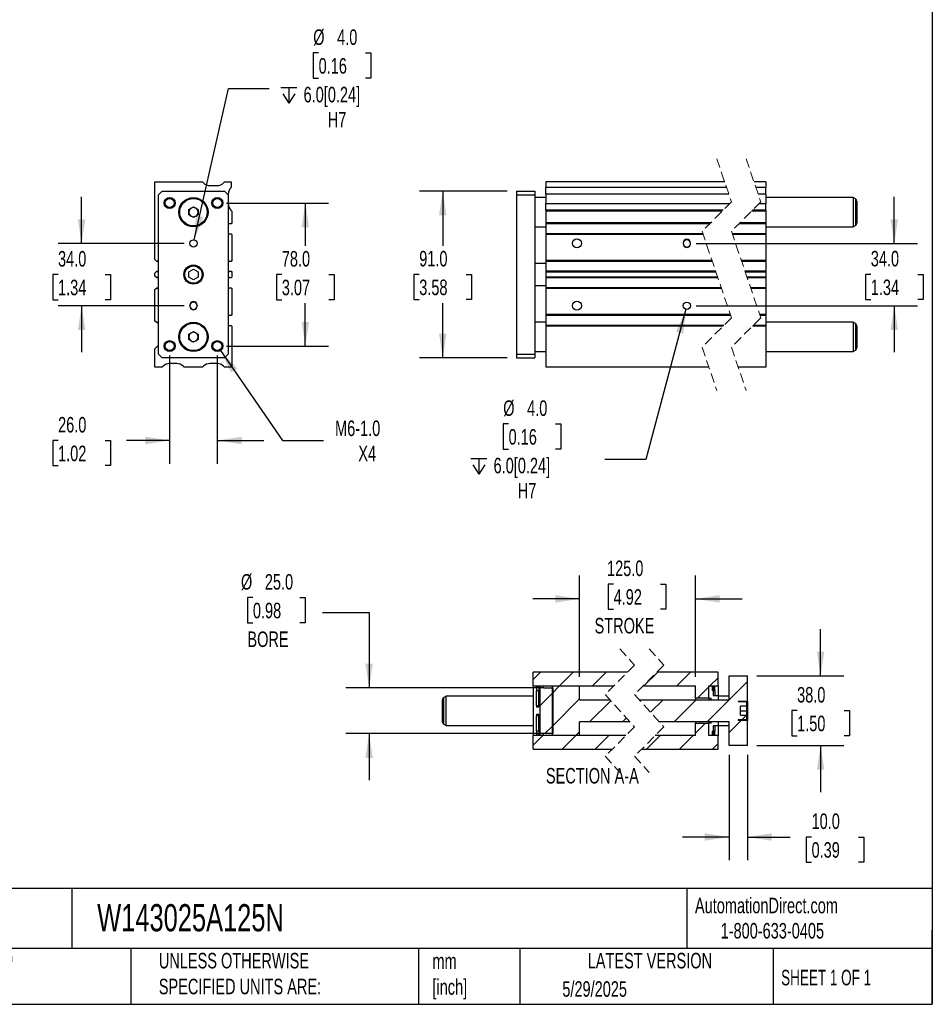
# Model space of a CAD drawing. Header units: millimetres. Extents: x 25 to 1092, y 25 to 838.
# Tile 3 of 4: x 595 to 1092, y 25 to 562. Entities that reach past the tile are written whole.
import ezdxf

# ---------------------------------------------------------------- set-up
doc = ezdxf.new("R2010")
doc.units = ezdxf.units.MM
doc.header["$LTSCALE"] = 4
doc.linetypes.add('SLD-Dashed', pattern=[1.905, 1.27, -0.635])
doc.linetypes.add('SLD-Solid', pattern=[0])
doc.layers.add('DIMENSIONS', color=140, linetype='SLD-Solid', lineweight=25)
doc.layers.add('TEXT', color=140, linetype='SLD-Solid', lineweight=25)
doc.layers.add('HATCH', color=6, linetype='SLD-Solid')
doc.styles.add('SLDTEXTSTYLE0', font='TXT', dxfattribs={"width": 0.7})
doc.styles.add('SLDTEXTSTYLE1', font='TXT', dxfattribs={"width": 0.65})
doc.dimstyles.new('SLDDIMSTYLE1', dxfattribs={"dimtxt": 8.632031, "dimasz": 13.208, "dimexe": 0, "dimexo": 0.0625, "dimgap": 2.158008, "dimtad": 0, "dimtih": 1, "dimtoh": 1, "dimrnd": 1e-09, "dimzin": 12, "dimdsep": 46, "dimtxsty": 'SLDTEXTSTYLE0', "dimsah": 1, "dimcen": 0, "dimadec": 0, "dimazin": 3, "dimtfac": 1, "dimtofl": 0, "dimtmove": 0, "dimatfit": 3, "dimfxl": 0, "dimfrac": 2, "dimtolj": 1, "dimtzin": 12, "dimarcsym": 0})
doc.dimstyles.new('SLDDIMSTYLE2', dxfattribs={"dimtxt": 8.632031, "dimasz": 13.208, "dimexe": 0, "dimexo": 0.0625, "dimgap": 2.158008, "dimtad": 0, "dimtih": 1, "dimtoh": 1, "dimrnd": 1e-09, "dimzin": 4, "dimdsep": 46, "dimtxsty": 'SLDTEXTSTYLE0', "dimsah": 1, "dimcen": 0.09, "dimadec": 0, "dimazin": 1, "dimtfac": 1, "dimtmove": 0, "dimatfit": 0, "dimfxl": 0, "dimfrac": 2, "dimtolj": 1, "dimtzin": 12, "dimarcsym": 0})
doc.dimstyles.new('SLDDIMSTYLE4', dxfattribs={"dimtxt": 8.632031, "dimasz": 13.208, "dimexe": 0, "dimexo": 0.0625, "dimgap": 2.158008, "dimtad": 0, "dimtih": 1, "dimtoh": 1, "dimrnd": 1e-09, "dimzin": 4, "dimdsep": 46, "dimtxsty": 'SLDTEXTSTYLE0', "dimsah": 1, "dimcen": 0, "dimadec": 0, "dimazin": 1, "dimtfac": 1, "dimtofl": 0, "dimtmove": 0, "dimatfit": 3, "dimfxl": 0, "dimfrac": 2, "dimtolj": 1, "dimtzin": 12, "dimarcsym": 0})
doc.dimstyles.new('SLDDIMSTYLE5', dxfattribs={"dimtxt": 8.632031, "dimasz": 13.208, "dimexe": 0, "dimexo": 0.0625, "dimgap": 2.158008, "dimtad": 0, "dimtih": 1, "dimtoh": 1, "dimrnd": 1e-09, "dimzin": 4, "dimdsep": 46, "dimtxsty": 'SLDTEXTSTYLE0', "dimsah": 1, "dimcen": 0.09, "dimadec": 0, "dimazin": 1, "dimtfac": 1, "dimtofl": 0, "dimtmove": 0, "dimatfit": 3, "dimfxl": 0, "dimfrac": 2, "dimtolj": 1, "dimtzin": 12, "dimarcsym": 0})

# ---------------------------------------------------------------- blocks, each defined once
blk = doc.blocks.new('SW_SYMBOL_HOLE_DEPTH')
at = {"layer": 'DIMENSIONS', "color": 0}
for p, q in [((0, 3500), (3200, 3500)), ((400, 2220), (1600, 300)), ((1600, 3500), (1600, 300)), ((2800, 2220), (1600, 300))]:
    blk.add_line(p, q, dxfattribs=at)
blk = doc.blocks.new('_D_10')
at = {"layer": 'DIMENSIONS'}
for p, q in [((757.56, 544.22), (754.66, 544.22)), ((754.66, 544.22), (754.66, 530.5)), ((783.21, 544.22), (786.11, 544.22)), ((786.11, 544.22), (786.11, 530.5)), ((754.66, 530.5), (757.56, 530.5)), ((786.11, 530.5), (783.21, 530.5)), ((689.75, 442.32), (708.45, 524.83)), ((708.45, 524.83), (730.68, 524.83))]:
    blk.add_line(p, q, dxfattribs=at)
blk.add_solid([(689.75, 442.32), (694.65, 454.75), (690.69, 455.65)], dxfattribs=at)
at = {"layer": 'DIMENSIONS', "xscale": 0.002688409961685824, "yscale": 0.002688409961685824, "zscale": 0.002688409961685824}
blk.add_blockref('SW_SYMBOL_HOLE_DEPTH', (737.03, 515.99), dxfattribs=at)
at = {"layer": 'DIMENSIONS', "char_height": 8.467, "attachment_point": 1, "style": 'SLDTEXTSTYLE0'}
for s, insert in [('%%c', (754.63, 557.07)), ('4.0', (767.67, 557.07)), ('0.16', (757.56, 541.42)), ('6.0[0.24]', (749.37, 525.76)), ('H7', (762.55, 512.05))]:
    blk.add_mtext(s, dxfattribs=dict(at, insert=insert))
blk = doc.blocks.new('_D_11')
at = {"layer": 'DIMENSIONS'}
for p, q in [((628.31, 440.37), (628.31, 465.77)), ((684.23, 440.37), (615.61, 440.37)), ((615.48, 423.37), (612.59, 423.37)), ((612.59, 423.37), (612.59, 409.65)), ((641.14, 423.37), (644.03, 423.37)), ((644.03, 423.37), (644.03, 409.65)), ((612.59, 409.65), (615.48, 409.65)), ((644.03, 409.65), (641.14, 409.65)), ((684.23, 406.37), (615.61, 406.37)), ((628.31, 406.37), (628.31, 380.97))]:
    blk.add_line(p, q, dxfattribs=at)
for points in [[(628.31, 440.37), (630.34, 453.57), (626.28, 453.57)], [(628.31, 406.37), (626.28, 393.16), (630.34, 393.16)]]:
    blk.add_solid(points, dxfattribs=at)
at = {"layer": 'DIMENSIONS', "char_height": 8.467, "attachment_point": 1, "style": 'SLDTEXTSTYLE0'}
for s, insert in [('34.0', (615.48, 436.21)), ('1.34', (615.48, 420.56))]:
    blk.add_mtext(s, dxfattribs=dict(at, insert=insert))
blk = doc.blocks.new('_D_12')
at = {"layer": 'DIMENSIONS'}
for p, q in [((676.31, 379.29), (676.31, 320.17)), ((702.31, 379.29), (702.31, 320.17)), ((615.5, 332.87), (612.6, 332.87)), ((612.6, 332.87), (612.6, 319.15)), ((641.15, 332.87), (644.04, 332.87)), ((644.04, 332.87), (644.04, 319.15)), ((676.31, 332.87), (652.84, 332.87)), ((702.31, 332.87), (727.71, 332.87)), ((612.6, 319.15), (615.5, 319.15)), ((644.04, 319.15), (641.15, 319.15))]:
    blk.add_line(p, q, dxfattribs=at)
for points in [[(676.31, 332.87), (663.1, 334.9), (663.1, 330.83)], [(702.31, 332.87), (715.52, 330.83), (715.52, 334.9)]]:
    blk.add_solid(points, dxfattribs=at)
at = {"layer": 'DIMENSIONS', "char_height": 8.467, "attachment_point": 1, "style": 'SLDTEXTSTYLE0'}
for s, insert in [('26.0', (615.5, 345.71)), ('1.02', (615.5, 330.06))]:
    blk.add_mtext(s, dxfattribs=dict(at, insert=insert))
blk = doc.blocks.new('_D_13')
at = {"layer": 'DIMENSIONS'}
for p, q in [((707.39, 462.37), (763.01, 462.37)), ((750.31, 462.37), (750.31, 439.02)), ((737.48, 423.37), (734.59, 423.37)), ((734.59, 423.37), (734.59, 409.65)), ((763.14, 423.37), (766.03, 423.37)), ((766.03, 423.37), (766.03, 409.65)), ((734.59, 409.65), (737.48, 409.65)), ((766.03, 409.65), (763.14, 409.65)), ((750.31, 384.37), (750.31, 407.72)), ((707.39, 384.37), (763.01, 384.37))]:
    blk.add_line(p, q, dxfattribs=at)
for points in [[(750.31, 462.37), (748.28, 449.16), (752.34, 449.16)], [(750.31, 384.37), (752.34, 397.57), (748.28, 397.57)]]:
    blk.add_solid(points, dxfattribs=at)
at = {"layer": 'DIMENSIONS', "char_height": 8.467, "attachment_point": 1, "style": 'SLDTEXTSTYLE0'}
for s, insert in [('78.0', (737.48, 436.21)), ('3.07', (737.48, 420.56))]:
    blk.add_mtext(s, dxfattribs=dict(at, insert=insert))
blk = doc.blocks.new('_D_14')
at = {"layer": 'DIMENSIONS'}
for p, q in [((704.02, 381.9), (737.95, 332.87)), ((737.95, 332.87), (760.17, 332.87))]:
    blk.add_line(p, q, dxfattribs=at)
blk.add_solid([(704.02, 381.9), (709.86, 369.88), (713.2, 372.2)], dxfattribs=at)
at = {"layer": 'DIMENSIONS', "char_height": 8.467, "attachment_point": 1, "style": 'SLDTEXTSTYLE0'}
for s, insert in [('M6-1.0', (766.52, 343.78)), ('X4', (779.21, 330.06))]:
    blk.add_mtext(s, dxfattribs=dict(at, insert=insert))
blk = doc.blocks.new('_D_15')
at = {"layer": 'DIMENSIONS'}
for p, q in [((957.87, 404.44), (935.92, 322.51)), ((861.15, 341.9), (858.26, 341.9)), ((858.26, 341.9), (858.26, 328.18)), ((886.81, 341.9), (889.7, 341.9)), ((889.7, 341.9), (889.7, 328.18)), ((858.26, 328.18), (861.15, 328.18)), ((889.7, 328.18), (886.81, 328.18)), ((935.92, 322.51), (913.69, 322.51))]:
    blk.add_line(p, q, dxfattribs=at)
blk.add_solid([(957.87, 404.44), (952.49, 392.2), (956.41, 391.15)], dxfattribs=at)
at = {"layer": 'DIMENSIONS', "xscale": 0.002688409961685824, "yscale": 0.002688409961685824, "zscale": 0.002688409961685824}
blk.add_blockref('SW_SYMBOL_HOLE_DEPTH', (840.62, 313.68), dxfattribs=at)
at = {"layer": 'DIMENSIONS', "char_height": 8.467, "attachment_point": 1, "style": 'SLDTEXTSTYLE0'}
for s, insert in [('%%c', (858.23, 354.75)), ('4.0', (871.26, 354.75)), ('0.16', (861.15, 339.1)), ('6.0[0.24]', (852.97, 323.45)), ('H7', (866.15, 309.73))]:
    blk.add_mtext(s, dxfattribs=dict(at, insert=insert))
blk = doc.blocks.new('_D_16')
at = {"layer": 'DIMENSIONS'}
for p, q in [((860.31, 468.87), (812.55, 468.87)), ((825.25, 468.87), (825.25, 439.1)), ((812.42, 423.45), (809.52, 423.45)), ((809.52, 423.45), (809.52, 409.73)), ((838.07, 423.45), (840.97, 423.45)), ((840.97, 423.45), (840.97, 409.73)), ((809.52, 409.73), (812.42, 409.73)), ((840.97, 409.73), (838.07, 409.73)), ((825.25, 377.87), (825.25, 407.8)), ((860.31, 377.87), (812.55, 377.87))]:
    blk.add_line(p, q, dxfattribs=at)
for points in [[(825.25, 468.87), (823.21, 455.66), (827.28, 455.66)], [(825.25, 377.87), (827.28, 391.07), (823.21, 391.07)]]:
    blk.add_solid(points, dxfattribs=at)
at = {"layer": 'DIMENSIONS', "char_height": 8.467, "attachment_point": 1, "style": 'SLDTEXTSTYLE0'}
for s, insert in [('91.0', (812.42, 436.29)), ('3.58', (812.42, 420.64))]:
    blk.add_mtext(s, dxfattribs=dict(at, insert=insert))
blk = doc.blocks.new('_D_17')
at = {"layer": 'DIMENSIONS'}
for p, q in [((1071.47, 440.37), (1071.47, 465.77)), ((963.47, 440.37), (1084.17, 440.37)), ((1058.65, 423.45), (1055.75, 423.45)), ((1055.75, 423.45), (1055.75, 409.73)), ((1084.3, 423.45), (1087.2, 423.45)), ((1087.2, 423.45), (1087.2, 409.73)), ((1055.75, 409.73), (1058.65, 409.73)), ((1087.2, 409.73), (1084.3, 409.73)), ((963.47, 406.37), (1084.17, 406.37)), ((1071.47, 406.37), (1071.47, 380.97))]:
    blk.add_line(p, q, dxfattribs=at)
for points in [[(1071.47, 440.37), (1073.5, 453.57), (1069.44, 453.57)], [(1071.47, 406.37), (1069.44, 393.16), (1073.5, 393.16)]]:
    blk.add_solid(points, dxfattribs=at)
at = {"layer": 'DIMENSIONS', "char_height": 8.467, "attachment_point": 1, "style": 'SLDTEXTSTYLE0'}
for s, insert in [('34.0', (1058.65, 436.29)), ('1.34', (1058.65, 420.64))]:
    blk.add_mtext(s, dxfattribs=dict(at, insert=insert))
blk = doc.blocks.new('_D_31')
at = {"layer": 'DIMENSIONS'}
for p, q in [((899.84, 204.08), (899.84, 259.2)), ((963.1, 204.08), (963.1, 259.2)), ((918.42, 254.58), (915.52, 254.58)), ((915.52, 254.58), (915.52, 240.86)), ((944.07, 254.58), (946.97, 254.58)), ((946.97, 254.58), (946.97, 240.86)), ((899.84, 246.5), (874.44, 246.5)), ((963.1, 246.5), (988.5, 246.5)), ((915.52, 240.86), (918.42, 240.86)), ((946.97, 240.86), (944.07, 240.86))]:
    blk.add_line(p, q, dxfattribs=at)
for points in [[(899.84, 246.5), (886.63, 248.53), (886.63, 244.47)], [(963.1, 246.5), (976.31, 244.47), (976.31, 248.53)]]:
    blk.add_solid(points, dxfattribs=at)
at = {"layer": 'DIMENSIONS', "char_height": 8.467, "attachment_point": 1, "style": 'SLDTEXTSTYLE0'}
for s, insert in [('125.0', (914.83, 267.42)), ('4.92', (918.42, 251.77)), ('STROKE', (908.05, 236.12))]:
    blk.add_mtext(s, dxfattribs=dict(at, insert=insert))
blk = doc.blocks.new('_D_32')
at = {"layer": 'DIMENSIONS'}
for p, q in [((721.73, 247.19), (718.83, 247.19)), ((718.83, 247.19), (718.83, 233.47)), ((747.38, 247.19), (750.28, 247.19)), ((750.28, 247.19), (750.28, 233.47)), ((759.69, 239.11), (785.09, 239.11)), ((785.09, 239.11), (785.09, 198)), ((718.83, 233.47), (721.73, 233.47)), ((750.28, 233.47), (747.38, 233.47)), ((880.36, 198), (772.39, 198)), ((880.36, 173), (772.39, 173)), ((785.09, 173), (785.09, 147.6))]:
    blk.add_line(p, q, dxfattribs=at)
for points in [[(785.09, 198), (787.12, 211.21), (783.06, 211.21)], [(785.09, 173), (783.06, 159.79), (787.12, 159.79)]]:
    blk.add_solid(points, dxfattribs=at)
at = {"layer": 'DIMENSIONS', "char_height": 8.467, "attachment_point": 1, "style": 'SLDTEXTSTYLE0'}
for s, insert in [('%%c', (715.21, 260.03)), ('25.0', (728.24, 260.03)), ('0.98', (721.73, 244.38)), ('BORE', (718.74, 228.73))]:
    blk.add_mtext(s, dxfattribs=dict(at, insert=insert))
blk = doc.blocks.new('_D_33')
at = {"layer": 'DIMENSIONS'}
for p, q in [((1031.3, 204.5), (1031.3, 229.9)), ((996.43, 204.5), (1044, 204.5)), ((1018.48, 185.59), (1015.58, 185.59)), ((1015.58, 185.59), (1015.58, 171.87)), ((1044.13, 185.59), (1047.03, 185.59)), ((1047.03, 185.59), (1047.03, 171.87)), ((1015.58, 171.87), (1018.48, 171.87)), ((1047.03, 171.87), (1044.13, 171.87)), ((996.43, 166.5), (1044, 166.5)), ((1031.3, 166.5), (1031.3, 141.1))]:
    blk.add_line(p, q, dxfattribs=at)
for points in [[(1031.3, 204.5), (1033.33, 217.71), (1029.27, 217.71)], [(1031.3, 166.5), (1029.27, 153.29), (1033.33, 153.29)]]:
    blk.add_solid(points, dxfattribs=at)
at = {"layer": 'DIMENSIONS', "char_height": 8.467, "attachment_point": 1, "style": 'SLDTEXTSTYLE0'}
for s, insert in [('38.0', (1018.48, 198.44)), ('1.50', (1018.48, 182.79))]:
    blk.add_mtext(s, dxfattribs=dict(at, insert=insert))
blk = doc.blocks.new('_D_34')
at = {"layer": 'DIMENSIONS'}
for p, q in [((981.35, 161.42), (981.35, 103.93)), ((991.35, 161.42), (991.35, 103.93)), ((981.35, 116.63), (955.95, 116.63)), ((991.35, 116.63), (1014.66, 116.63)), ((1026.36, 116.63), (1023.46, 116.63)), ((1023.46, 116.63), (1023.46, 102.91)), ((1052.01, 116.63), (1054.91, 116.63)), ((1054.91, 116.63), (1054.91, 102.91)), ((1023.46, 102.91), (1026.36, 102.91)), ((1054.91, 102.91), (1052.01, 102.91))]:
    blk.add_line(p, q, dxfattribs=at)
for points in [[(981.35, 116.63), (968.15, 118.66), (968.15, 114.6)], [(991.35, 116.63), (1004.56, 114.6), (1004.56, 118.66)]]:
    blk.add_solid(points, dxfattribs=at)
at = {"layer": 'DIMENSIONS', "char_height": 8.467, "attachment_point": 1, "style": 'SLDTEXTSTYLE0'}
for s, insert in [('10.0', (1026.36, 129.48)), ('0.39', (1026.36, 113.83))]:
    blk.add_mtext(s, dxfattribs=dict(at, insert=insert))
blk = doc.blocks.new('SW_HATCH_1')
at = {"layer": 'HATCH', "color": 0}
for p, q in [((-63.99, 0), (-67.88, -3.89)), ((-46.03, 0), (-53.53, -7.5)), ((-28.07, 0), (-35.57, -7.5)), ((0, 0), (-7.5, -7.5)), ((17.96, 0), (10.46, -7.5)), ((32.88, -3.04), (28.42, -7.5)), ((-53.53, -7.5), (-57.63, -11.61)), ((27.88, -8.04), (21.77, -14.15)), ((28.42, -7.5), (27.88, -8.04)), ((-57.03, -11.01), (-64.28, -18.26)), ((-42.63, -14.57), (-57.63, -29.57)), ((-25.62, -15.52), (-37.11, -27)), ((2.96, -15), (-3.89, -21.86)), ((20.92, -15), (8.92, -27)), ((-17.1, -24.95), (-19.15, -27)), ((45.59, -26.25), (38.88, -32.96)), ((48.34, -23.5), (45.84, -26)), ((-57.03, -28.97), (-61.57, -33.5)), ((26.03, -27.85), (20.63, -33.25)), ((-62.57, -34.5), (-67.88, -39.82)), ((-62.28, -34.22), (-62.57, -34.5)), ((-44.61, -34.5), (-52.11, -42)), ((-42.63, -32.53), (-44.61, -34.5)), ((-26.65, -34.5), (-34.15, -42)), ((1.42, -34.5), (-6.08, -42)), ((19.38, -34.5), (11.88, -42)), ((32.88, -38.96), (29.84, -42))]:
    blk.add_line(p, q, dxfattribs=at)
at = {"layer": 'HATCH', "color": 0, "flags": 128}
blk.add_lwpolyline([(48.88, -5), (38.88, -15), (26.88, -27)], dxfattribs=at)

msp = doc.modelspace()

# ---------------------------------------------------------------- linework, layer by layer
at = {"color": 7, "linetype": 'SLD-Dashed', "lineweight": 18}
for p, q in [((974.674, 486.567), (982.674, 462.967)), ((990.674, 486.567), (998.674, 462.967)), ((982.674, 462.967), (966.674, 446.967)), ((998.674, 462.967), (982.674, 446.967)), ((966.674, 446.967), (982.674, 399.767)), ((982.674, 446.967), (998.674, 399.767)), ((982.674, 399.767), (966.674, 383.767)), ((998.674, 399.767), (982.674, 383.767)), ((966.674, 383.767), (974.674, 360.167)), ((982.674, 383.767), (990.674, 360.167)), ((921.805, 219.202), (929.805, 210.352)), ((937.805, 219.202), (945.805, 210.352)), ((929.805, 210.352), (913.805, 194.352)), ((945.805, 210.352), (929.805, 194.352)), ((913.805, 194.352), (929.805, 176.652)), ((929.805, 194.352), (945.805, 176.652)), ((929.805, 176.652), (913.805, 160.652)), ((945.805, 176.652), (929.805, 160.652)), ((913.805, 160.652), (921.805, 151.802)), ((929.805, 160.652), (937.805, 151.802))]:
    msp.add_line(p, q, dxfattribs=at)
for p, q in [((668.31, 431.547), (668.31, 473.867)), ((668.31, 473.867), (694.31, 473.867)), ((694.31, 473.867), (694.846, 473.331)), ((705.775, 473.331), (706.31, 473.867)), ((706.31, 473.867), (709.81, 473.867)), ((709.81, 473.867), (709.81, 470.868)), ((978.979, 473.867), (881.386, 473.867)), ((881.386, 473.867), (881.386, 470.868)), ((1001.479, 473.867), (994.979, 473.867)), ((1001.479, 473.867), (1001.479, 470.868)), ((670.31, 466.867), (672.31, 468.867)), ((672.31, 468.867), (706.31, 468.867)), ((698.382, 471.867), (702.239, 471.867)), ((706.31, 468.867), (708.31, 466.867)), ((708.31, 467.297), (708.31, 466.867)), ((865.386, 468.867), (875.386, 468.867)), ((865.386, 468.867), (865.386, 466.867)), ((875.386, 468.867), (875.386, 466.867)), ((979.996, 470.868), (881.386, 470.868)), ((881.386, 467.297), (881.386, 470.868)), ((981.206, 467.297), (881.386, 467.297)), ((881.386, 467.297), (881.386, 461.937)), ((1001.479, 470.868), (995.996, 470.868)), ((1001.479, 467.297), (997.206, 467.297)), ((1001.479, 467.297), (1001.479, 470.868)), ((1001.479, 467.297), (1001.479, 461.937)), ((670.31, 379.867), (670.31, 466.867)), ((708.31, 466.867), (708.31, 379.867)), ((865.386, 466.867), (865.386, 379.867)), ((865.386, 466.867), (875.386, 466.867)), ((875.386, 466.867), (875.386, 379.867)), ((881.386, 465.367), (875.386, 465.367)), ((981.644, 461.937), (881.386, 461.937)), ((881.386, 458.463), (881.386, 461.937)), ((1001.479, 461.937), (997.644, 461.937)), ((1048.979, 465.367), (1001.479, 465.367)), ((1001.479, 458.463), (1001.479, 461.937)), ((1050.229, 464.645), (1048.979, 465.367)), ((1048.979, 465.367), (1048.979, 449.367)), ((1050.229, 464.645), (1050.229, 450.089)), ((1050.979, 463.346), (1050.979, 451.388)), ((686.81, 458.81), (689.31, 460.254)), ((686.81, 455.924), (686.81, 458.81)), ((689.31, 460.254), (691.81, 458.81)), ((691.81, 458.81), (691.81, 455.924)), ((709.714, 458.463), (710.31, 457.867)), ((710.31, 457.867), (710.31, 451.567)), ((978.17, 458.463), (881.386, 458.463)), ((881.386, 458.463), (881.386, 457.867)), ((977.574, 457.867), (881.386, 457.867)), ((881.386, 457.867), (881.386, 451.567)), ((1001.479, 457.867), (993.574, 457.867)), ((1001.479, 458.463), (994.17, 458.463)), ((1001.479, 458.463), (1001.479, 457.867)), ((1001.479, 457.867), (1001.479, 451.567)), ((689.31, 454.48), (686.81, 455.924)), ((691.81, 455.924), (689.31, 454.48)), ((709.81, 451.067), (708.31, 451.067)), ((710.31, 451.567), (709.81, 451.067)), ((971.274, 451.567), (881.386, 451.567)), ((881.386, 451.567), (881.386, 451.067)), ((970.774, 451.067), (881.386, 451.067)), ((881.386, 451.067), (881.386, 445.667)), ((1001.479, 451.067), (986.774, 451.067)), ((1001.479, 451.567), (987.274, 451.567)), ((1001.479, 451.567), (1001.479, 451.067)), ((1001.479, 451.067), (1001.479, 445.667)), ((875.386, 449.367), (881.386, 449.367)), ((1001.479, 449.367), (1048.979, 449.367)), ((1048.979, 449.367), (1050.229, 450.089)), ((708.31, 445.667), (709.81, 445.667)), ((709.81, 445.667), (710.31, 445.167)), ((710.31, 445.167), (710.31, 431.047)), ((967.115, 445.667), (881.386, 445.667)), ((881.386, 445.667), (881.386, 445.167)), ((967.284, 445.167), (881.386, 445.167)), ((881.386, 445.167), (881.386, 431.047)), ((956.386, 440.617), (956.386, 440.117)), ((960.386, 440.117), (960.386, 440.617)), ((1001.479, 445.667), (983.115, 445.667)), ((1001.479, 445.167), (983.284, 445.167)), ((1001.479, 445.667), (1001.479, 445.167)), ((1001.479, 445.167), (1001.479, 431.047)), ((669.31, 430.547), (668.31, 431.547)), ((669.96, 430.547), (669.31, 430.547)), ((670.31, 431.267), (669.96, 431.267)), ((669.96, 431.267), (669.96, 430.547)), ((708.66, 431.267), (708.31, 431.267)), ((708.66, 430.547), (708.66, 431.267)), ((709.81, 430.547), (708.66, 430.547)), ((710.31, 431.047), (709.81, 430.547)), ((972.07, 431.047), (881.386, 431.047)), ((881.386, 431.047), (881.386, 430.547)), ((972.24, 430.547), (881.386, 430.547)), ((881.386, 430.547), (881.386, 425.197)), ((1001.479, 431.047), (988.07, 431.047)), ((1001.479, 430.547), (988.24, 430.547)), ((1001.479, 431.047), (1001.479, 430.547)), ((1001.479, 430.547), (1001.479, 425.197)), ((668.31, 424.197), (669.31, 425.197)), ((669.31, 425.197), (669.96, 425.197)), ((669.96, 425.197), (669.96, 424.467)), ((669.96, 424.467), (670.31, 424.467)), ((686.81, 424.81), (689.31, 426.254)), ((686.81, 421.924), (686.81, 424.81)), ((689.31, 426.254), (691.81, 424.81)), ((691.81, 424.81), (691.81, 421.924)), ((708.31, 424.467), (708.66, 424.467)), ((708.66, 424.467), (708.66, 425.197)), ((708.66, 425.197), (709.81, 425.197)), ((709.81, 425.197), (710.31, 424.697)), ((710.31, 424.697), (710.31, 422.037)), ((881.386, 429.367), (875.386, 429.367)), ((974.054, 425.197), (881.386, 425.197)), ((881.386, 425.197), (881.386, 424.697)), ((974.223, 424.697), (881.386, 424.697)), ((881.386, 424.697), (881.386, 422.037)), ((1001.479, 425.197), (990.054, 425.197)), ((1001.479, 424.697), (990.223, 424.697)), ((1001.479, 425.197), (1001.479, 424.697)), ((1001.479, 424.697), (1001.479, 422.037)), ((668.31, 422.537), (668.31, 424.197)), ((669.31, 421.537), (668.31, 422.537)), ((669.96, 421.537), (669.31, 421.537)), ((670.31, 422.267), (669.96, 422.267)), ((669.96, 422.267), (669.96, 421.537)), ((689.31, 420.48), (686.81, 421.924)), ((691.81, 421.924), (689.31, 420.48)), ((708.66, 422.267), (708.31, 422.267)), ((708.66, 421.537), (708.66, 422.267)), ((709.81, 421.537), (708.66, 421.537)), ((710.31, 422.037), (709.81, 421.537)), ((975.125, 422.037), (881.386, 422.037)), ((881.386, 422.037), (881.386, 421.537)), ((975.294, 421.537), (881.386, 421.537)), ((881.386, 421.537), (881.386, 416.187)), ((1001.479, 422.037), (991.125, 422.037)), ((1001.479, 421.537), (991.294, 421.537)), ((1001.479, 422.037), (1001.479, 421.537)), ((1001.479, 421.537), (1001.479, 416.187)), ((668.31, 415.187), (669.31, 416.187)), ((668.31, 397.867), (668.31, 415.187)), ((669.31, 416.187), (669.96, 416.187)), ((669.96, 416.187), (669.96, 415.467)), ((669.96, 415.467), (670.31, 415.467)), ((708.31, 415.467), (708.66, 415.467)), ((708.66, 415.467), (708.66, 416.187)), ((708.66, 416.187), (709.81, 416.187)), ((709.81, 416.187), (710.31, 415.687)), ((710.31, 415.687), (710.31, 401.567)), ((875.386, 417.367), (881.386, 417.367)), ((977.108, 416.187), (881.386, 416.187)), ((881.386, 416.187), (881.386, 415.687)), ((977.277, 415.687), (881.386, 415.687)), ((881.386, 415.687), (881.386, 401.567)), ((1001.479, 416.187), (993.108, 416.187)), ((1001.479, 415.687), (993.277, 415.687)), ((1001.479, 416.187), (1001.479, 415.687)), ((1001.479, 415.687), (1001.479, 401.567)), ((687.31, 406.117), (687.31, 406.617)), ((691.31, 406.617), (691.31, 406.117)), ((670.31, 396.712), (668.31, 397.867)), ((709.81, 401.067), (708.31, 401.067)), ((710.31, 401.567), (709.81, 401.067)), ((881.386, 397.367), (875.386, 397.367)), ((982.064, 401.567), (881.386, 401.567)), ((881.386, 401.567), (881.386, 401.067)), ((982.233, 401.067), (881.386, 401.067)), ((881.386, 401.067), (881.386, 395.667)), ((1001.479, 401.567), (998.064, 401.567)), ((1001.479, 401.067), (998.233, 401.067)), ((1001.479, 401.567), (1001.479, 401.067)), ((1001.479, 401.067), (1001.479, 395.667)), ((1048.979, 397.367), (1001.479, 397.367)), ((1050.229, 396.645), (1048.979, 397.367)), ((1048.979, 397.367), (1048.979, 381.367)), ((686.81, 390.81), (689.31, 392.254)), ((689.31, 392.254), (691.81, 390.81)), ((708.31, 395.667), (709.81, 395.667)), ((709.81, 395.667), (710.31, 395.167)), ((710.31, 395.167), (710.31, 372.867)), ((978.574, 395.667), (881.386, 395.667)), ((881.386, 395.667), (881.386, 395.167)), ((978.074, 395.167), (881.386, 395.167)), ((881.386, 395.167), (881.386, 372.867)), ((1001.479, 395.167), (994.074, 395.167)), ((1001.479, 395.667), (994.574, 395.667)), ((1001.479, 395.667), (1001.479, 395.167)), ((1001.479, 395.167), (1001.479, 372.867)), ((1050.229, 396.645), (1050.229, 382.089)), ((1050.979, 395.346), (1050.979, 383.388)), ((686.81, 387.924), (686.81, 390.81)), ((689.31, 386.48), (686.81, 387.924)), ((691.81, 387.924), (689.31, 386.48)), ((691.81, 390.81), (691.81, 387.924)), ((668.31, 382.867), (670.31, 384.867)), ((668.31, 372.867), (668.31, 382.867)), ((875.386, 381.367), (881.386, 381.367)), ((1001.479, 381.367), (1048.979, 381.367)), ((1048.979, 381.367), (1050.229, 382.089)), ((672.31, 377.867), (670.31, 379.867)), ((706.31, 377.867), (672.31, 377.867)), ((708.31, 379.867), (706.31, 377.867)), ((865.386, 379.867), (865.386, 377.867)), ((865.386, 379.867), (875.386, 379.867)), ((865.386, 377.867), (875.386, 377.867)), ((875.386, 379.867), (875.386, 377.867)), ((672.31, 372.867), (668.31, 372.867)), ((672.846, 373.403), (672.31, 372.867)), ((680.239, 374.867), (676.382, 374.867)), ((684.31, 372.867), (683.775, 373.403)), ((694.31, 372.867), (684.31, 372.867)), ((694.846, 373.403), (694.31, 372.867)), ((702.239, 374.867), (698.382, 374.867)), ((706.31, 372.867), (705.775, 373.403)), ((710.31, 372.867), (706.31, 372.867)), ((970.369, 372.867), (881.386, 372.867)), ((1001.479, 372.867), (986.369, 372.867)), ((925.955, 206.502), (874.59, 206.502)), ((874.59, 199.002), (874.59, 206.502)), ((975.355, 206.502), (941.955, 206.502)), ((975.355, 199.002), (975.355, 206.502)), ((981.355, 204.502), (991.355, 204.502)), ((981.355, 191.502), (981.355, 204.502)), ((991.355, 190.752), (991.355, 204.502)), ((874.59, 199.002), (918.455, 199.002)), ((874.59, 199.002), (874.59, 172.002)), ((876.39, 198.793), (877.59, 198.793)), ((876.39, 198.793), (876.39, 196.602)), ((877.59, 198.793), (877.59, 196.602)), ((878.19, 199.002), (880.19, 199.002)), ((878.19, 199.002), (878.19, 172.002)), ((880.19, 198.002), (880.19, 199.002)), ((884.84, 199.002), (884.84, 172.002)), ((884.84, 199.002), (899.84, 199.002)), ((899.84, 191.502), (899.84, 199.002)), ((934.455, 199.002), (963.105, 199.002)), ((963.105, 192.352), (963.105, 199.002)), ((970.355, 199.002), (972.755, 199.002)), ((970.355, 192.352), (970.355, 199.002)), ((970.355, 199.002), (975.355, 199.002)), ((970.355, 192.352), (970.355, 199.002)), ((972.355, 198.793), (973.555, 198.793)), ((972.355, 196.602), (972.355, 198.793)), ((972.755, 199.002), (972.755, 193.752)), ((973.555, 198.822), (972.755, 198.822)), ((973.555, 198.793), (973.555, 198.822)), ((973.555, 196.602), (973.555, 198.793)), ((975.355, 199.002), (975.355, 193.752)), ((827.09, 193.502), (825.84, 192.78)), ((874.59, 193.502), (827.09, 193.502)), ((827.09, 177.502), (827.09, 193.502)), ((876.39, 196.602), (877.59, 196.602)), ((876.39, 188.254), (876.39, 196.602)), ((877.59, 188.254), (877.59, 196.602)), ((880.19, 198.002), (885.44, 198.002)), ((885.44, 173.002), (885.44, 198.002)), ((972.355, 196.602), (973.555, 196.602)), ((972.755, 193.752), (975.355, 193.752)), ((973.555, 196.602), (973.555, 193.752)), ((975.355, 193.752), (975.355, 191.502)), ((981.355, 193.502), (975.355, 193.502)), ((825.09, 179.523), (825.09, 191.481)), ((825.84, 178.224), (825.84, 192.78)), ((877.59, 188.254), (876.39, 188.254)), ((876.39, 188.254), (876.39, 187.502)), ((877.59, 188.254), (877.59, 187.502)), ((899.84, 191.502), (916.382, 191.502)), ((932.382, 191.502), (981.355, 191.502)), ((970.355, 192.352), (963.105, 192.352)), ((963.105, 192.352), (963.105, 191.502)), ((970.355, 192.352), (971.555, 192.352)), ((970.355, 192.352), (970.355, 191.502)), ((970.355, 192.352), (970.355, 191.502)), ((971.555, 191.502), (971.555, 192.352)), ((971.555, 191.502), (975.355, 191.502)), ((986.355, 190.752), (991.355, 190.752)), ((986.355, 190.752), (986.355, 190.502)), ((986.355, 190.502), (990.605, 190.502)), ((990.855, 188.002), (987.66, 188.002)), ((987.66, 183.002), (987.66, 188.002)), ((990.855, 190.252), (990.855, 188.002)), ((990.855, 188.002), (990.855, 185.502)), ((991.355, 190.752), (991.355, 180.252)), ((877.59, 187.502), (876.39, 187.502)), ((877.59, 183.502), (876.39, 183.502)), ((876.39, 183.502), (876.39, 182.75)), ((877.59, 182.75), (876.39, 182.75)), ((876.39, 174.402), (876.39, 182.75)), ((877.59, 183.502), (877.59, 182.75)), ((877.59, 174.402), (877.59, 182.75)), ((987.66, 185.502), (990.855, 185.502)), ((987.66, 183.002), (990.855, 183.002)), ((990.855, 185.502), (990.855, 183.002)), ((990.855, 183.002), (990.855, 180.752)), ((825.84, 178.224), (827.09, 177.502)), ((827.09, 177.502), (874.59, 177.502)), ((927.229, 179.502), (899.84, 179.502)), ((899.84, 172.002), (899.84, 179.502)), ((981.355, 179.502), (943.229, 179.502)), ((963.105, 179.502), (963.105, 178.652)), ((963.105, 172.002), (963.105, 178.652)), ((963.105, 178.652), (970.355, 178.652)), ((970.355, 179.502), (970.355, 178.652)), ((970.355, 179.502), (970.355, 178.652)), ((970.355, 172.002), (970.355, 178.652)), ((971.555, 178.652), (970.355, 178.652)), ((970.355, 172.002), (970.355, 178.652)), ((971.555, 178.652), (971.555, 179.502)), ((975.355, 179.502), (971.555, 179.502)), ((975.355, 177.252), (972.755, 177.252)), ((972.755, 177.252), (972.755, 172.002)), ((973.555, 177.252), (973.555, 174.402)), ((975.355, 179.502), (975.355, 177.252)), ((975.355, 177.502), (981.355, 177.502)), ((975.355, 177.252), (975.355, 172.002)), ((981.355, 166.502), (981.355, 179.502)), ((990.605, 180.502), (986.355, 180.502)), ((986.355, 180.502), (986.355, 180.252)), ((991.355, 180.252), (986.355, 180.252)), ((991.355, 166.502), (991.355, 180.252)), ((925.155, 172.002), (874.59, 172.002)), ((874.59, 164.502), (874.59, 172.002)), ((877.59, 174.402), (876.39, 174.402)), ((876.39, 174.402), (876.39, 172.211)), ((877.59, 172.211), (876.39, 172.211)), ((877.59, 174.402), (877.59, 172.211)), ((880.19, 172.002), (878.19, 172.002)), ((885.44, 173.002), (880.19, 173.002)), ((880.19, 172.002), (880.19, 173.002)), ((899.84, 172.002), (884.84, 172.002)), ((963.105, 172.002), (941.155, 172.002)), ((972.755, 172.002), (970.355, 172.002)), ((975.355, 172.002), (970.355, 172.002)), ((973.555, 174.402), (972.355, 174.402)), ((972.355, 172.211), (972.355, 174.402)), ((973.555, 172.211), (972.355, 172.211)), ((972.755, 172.182), (973.555, 172.182)), ((973.555, 172.211), (973.555, 174.402)), ((973.555, 172.182), (973.555, 172.211)), ((975.355, 164.502), (975.355, 172.002)), ((991.355, 166.502), (981.355, 166.502)), ((874.59, 164.502), (917.655, 164.502)), ((933.655, 164.502), (975.355, 164.502))]:
    msp.add_line(p, q)
for centre, radius in [((676.31, 462.367), 3), ((676.31, 462.367), 2.459), ((689.31, 457.367), 8), ((689.31, 457.367), 7.75), ((689.31, 457.367), 7.5), ((702.31, 462.367), 3), ((702.31, 462.367), 2.459), ((689.31, 440.367), 2), ((898.386, 440.367), 2.458), ((689.31, 423.367), 5.25), ((689.31, 423.367), 5), ((689.31, 423.367), 4.75), ((898.386, 406.367), 2.458), ((958.386, 406.367), 2), ((689.31, 389.367), 8), ((689.31, 389.367), 7.75), ((689.31, 389.367), 7.5), ((676.31, 384.367), 3), ((676.31, 384.367), 2.459), ((702.31, 384.367), 3), ((702.31, 384.367), 2.459)]:
    msp.add_circle(centre, radius)
for centre, radius, start, end in [((698.382, 476.867), 5, 225, 270), ((702.239, 476.867), 5, 270, 315), ((713.31, 467.297), 5, 134.427, 180), ((713.31, 461.937), 5, 180, 224.00426), ((1049.479, 463.346), 1.5, 0.00054, 59.9993), ((689.31, 457.367), 2.5, 120, 180), ((689.31, 457.367), 2.5, 180, 240), ((689.31, 457.367), 2.5, 60, 120), ((689.31, 457.367), 2.5, 0, 60), ((689.31, 457.367), 2.5, 300, 0), ((689.31, 457.367), 2.5, 240, 300), ((1049.479, 451.388), 1.5, 300.00057, 359.9996), ((958.386, 440.617), 2, 0, 180), ((958.386, 440.367), 2, 0.00005, 179.99995), ((958.386, 440.367), 2, 179.99997, 0.00003), ((958.386, 440.117), 2, 180, 0), ((689.31, 406.617), 2, 0, 180), ((689.31, 406.367), 2, 0, 180), ((689.31, 406.367), 2, 180, 0), ((689.31, 406.117), 2, 180, 0), ((1049.479, 395.346), 1.5, 0.0004, 59.99943), ((689.31, 389.367), 2.5, 120, 180), ((689.31, 389.367), 2.5, 180, 240), ((689.31, 389.367), 2.5, 60, 120), ((689.31, 389.367), 2.5, 240, 300), ((689.31, 389.367), 2.5, 0, 60), ((689.31, 389.367), 2.5, 300, 0), ((1049.479, 383.388), 1.5, 300.0007, 359.99946), ((676.382, 369.867), 5, 90, 135), ((680.239, 369.867), 5, 45, 90), ((698.382, 369.867), 5, 90, 135), ((702.239, 369.867), 5, 45, 90), ((826.59, 191.481), 1.5, 120.0005, 179.99965), ((990.605, 190.252), 0.25, 0.00041, 89.99884), ((826.59, 179.523), 1.5, 180.00035, 239.9995), ((990.605, 180.752), 0.25, 270.00116, 359.99959)]:
    msp.add_arc(centre, radius, start, end)
at = {"layer": 'TEXT'}
for p, q in [((1092.2, 838.2), (1092.2, 25.4)), ((1092.2, 88.504), (25.4, 88.504)), ((623.036, 88.504), (623.036, 55.88)), ((958.302, 88.504), (958.302, 55.88)), ((1092.2, 25.4), (1092.2, 66.04)), ((1092.2, 55.88), (25.4, 55.88)), ((655.121, 55.88), (655.121, 25.4)), ((812.097, 55.88), (812.097, 25.4)), ((867.248, 55.88), (867.248, 25.4)), ((1005.395, 55.88), (1005.395, 25.4)), ((25.4, 25.4), (1092.2, 25.4))]:
    msp.add_line(p, q, dxfattribs=at)

# ---------------------------------------------------------------- block references
at = {"layer": 'HATCH'}
msp.add_blockref('SW_HATCH_1', (942.473, 206.502), dxfattribs=at)

# ---------------------------------------------------------------- texts
at = {"layer": 'TEXT'}
for s, insert, char_height, attachment_point, style in [('SECTION A-A', (906.836, 154.283), 8.46667, 2, 'SLDTEXTSTYLE0'), ('AutomationDirect.com', (962.78, 83.506), 8.46667, 1, 'SLDTEXTSTYLE0'), ('W143025A125N', (636.831, 80.026), 14.81667, 1, 'SLDTEXTSTYLE0'), ('1-800-633-0405', (976.766, 69.748), 8.46667, 1, 'SLDTEXTSTYLE0'), ('METRIC UNITS USED ^JFOR PART DESIGN', (510.417, 54.224), 8.46667, 1, 'SLDTEXTSTYLE0'), ('UNLESS OTHERWISE ^JSPECIFIED UNITS ARE:', (670.432, 53.442), 8.46667, 1, 'SLDTEXTSTYLE0'), ('mm^J[inch]', (819.629, 53.189), 8.4667, 1, 'SLDTEXTSTYLE0'), ('LATEST VERSION', (938.209, 53.456), 8.46667, 2, 'SLDTEXTSTYLE0'), ('SHEET 1 OF 1', (1009.765, 44.206), 8.46667, 1, 'SLDTEXTSTYLE1'), ('5/29/2025', (890.451, 37.988), 8.4667, 1, 'SLDTEXTSTYLE0')]:
    msp.add_mtext(s, dxfattribs=dict(at, insert=insert, char_height=char_height, attachment_point=attachment_point, style=style))

# ---------------------------------------------------------------- dimensions: what is measured, and where the dimension line sits
at = {"layer": 'DIMENSIONS'}
for p1, p2, picture, middle in [((688.868, 438.416), (689.752, 442.318), '_D_10', (770.386, 529.287)), ((958.903, 408.299), (957.868, 404.435), '_D_15', (873.98, 326.97))]:
    dim = msp.add_diameter_dim_2p(p1=p1, p2=p2, text='<>\\P{\\fGDT;x}6.0[0.24]\\PH7\\P', dimstyle='SLDDIMSTYLE4', dxfattribs=at)
    dim.commit()
    dim.dimension.update_dxf_attribs({"geometry": picture, "text_midpoint": middle, "dimtype": 163})
for base, p1, p2, dimstyle, picture, middle in [((825.246, 377.867), (865.386, 468.867), (865.386, 377.867), 'SLDDIMSTYLE5', '_D_16', (825.246, 423.447)), ((628.31, 406.367), (689.31, 440.367), (689.31, 406.367), 'SLDDIMSTYLE2', '_D_11', (628.31, 423.367)), ((750.31, 384.367), (702.31, 462.367), (702.31, 384.367), 'SLDDIMSTYLE5', '_D_13', (750.31, 423.367)), ((1071.471, 440.367), (958.386, 406.367), (958.386, 440.367), 'SLDDIMSTYLE2', '_D_17', (1071.471, 423.447)), ((1031.302, 204.502), (991.355, 166.502), (991.355, 204.502), 'SLDDIMSTYLE2', '_D_33', (1031.302, 185.592))]:
    dim = msp.add_linear_dim(base=base, p1=p1, p2=p2, angle=90, dimstyle=dimstyle, dxfattribs=at)
    dim.commit()
    dim.dimension.update_dxf_attribs({"geometry": picture, "text_midpoint": middle, "dimtype": 160})
dim = msp.add_diameter_dim_2p(p1=(700.603, 386.834), p2=(704.018, 381.9), text='M6-1.0\\PX4', dimstyle='SLDDIMSTYLE1', override={"dimpost": '<>'}, dxfattribs=at)
dim.commit()
dim.dimension.update_dxf_attribs({"geometry": '_D_14', "text_midpoint": (786.67, 332.867), "dimtype": 163})
for base, p1, p2, picture, middle in [((702.31, 332.867), (676.31, 384.367), (702.31, 384.367), '_D_12', (628.321, 332.867)), ((981.355, 116.633), (991.355, 166.502), (981.355, 166.502), '_D_34', (1039.183, 116.633))]:
    dim = msp.add_linear_dim(base=base, p1=p1, p2=p2, dimstyle='SLDDIMSTYLE2', dxfattribs=at)
    dim.commit()
    dim.dimension.update_dxf_attribs({"geometry": picture, "text_midpoint": middle, "dimtype": 160})
dim = msp.add_linear_dim(base=(963.105, 246.502), p1=(899.84, 199.002), p2=(963.105, 199.002), text='125.0\\PSTROKE', dimstyle='SLDDIMSTYLE2', dxfattribs=at)
dim.commit()
dim.dimension.update_dxf_attribs({"geometry": '_D_31', "text_midpoint": (931.241, 246.502), "dimtype": 160})
dim = msp.add_linear_dim(base=(785.09, 198.002), p1=(885.44, 173.002), p2=(885.44, 198.002), angle=90, text='%%c<>\\PBORE', dimstyle='SLDDIMSTYLE2', dxfattribs=at)
dim.commit()
dim.dimension.update_dxf_attribs({"geometry": '_D_32', "text_midpoint": (785.09, 239.112), "dimtype": 160})

doc.saveas('drawing.dxf')
